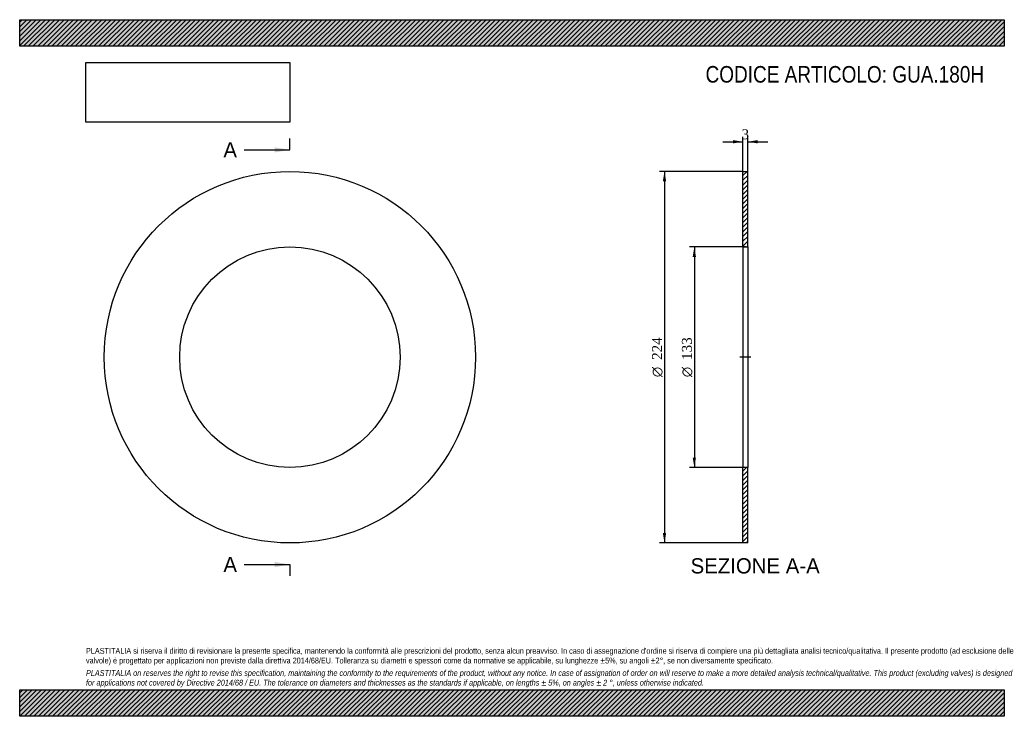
# Model space of a CAD drawing. Header units: millimetres. Extents: x 0 to 594, y 0 to 420.
import ezdxf
from ezdxf.enums import TextEntityAlignment as Align
from ezdxf.lldxf.tags import DXFTag

# ---------------------------------------------------------------- set-up
doc = ezdxf.new("R2010")
doc.units = ezdxf.units.MM
doc.header["$LTSCALE"] = 2
for name, color, linetype in [('Default', 7, 'Continuous'), ('DV2_Default', 7, 'Continuous'), ('GUA.180H', 7, 'Continuous')]:
    doc.layers.add(name, color=color, linetype=linetype)
doc.styles.add('SEACAD_Solid_Edge_ANSI', font='seans.ttf')
doc.styles.add('SEACAD_Solid_Edge_ANSI1_Symbols', font='semeca1.ttf')
doc.styles.add('SEACAD_Times_New_Roman', font='times.ttf')
tags = doc.linetypes.add('CENTER2', pattern=[28.575, 19.05, -3.175, 3.175, -3.175]).pattern_tags.tags
tags[10:11] = [DXFTag(74, 4), DXFTag(75, 0), DXFTag(340, '0'), DXFTag(46, 0.0), DXFTag(50, 0.0), DXFTag(44, 0.0), DXFTag(45, 0.0)]
tags[8:9] = [DXFTag(74, 4), DXFTag(75, 0), DXFTag(340, '0'), DXFTag(46, 0.0), DXFTag(50, 0.0), DXFTag(44, 0.0), DXFTag(45, 0.0)]
tags[6:7] = [DXFTag(74, 4), DXFTag(75, 0), DXFTag(340, '0'), DXFTag(46, 0.0), DXFTag(50, 0.0), DXFTag(44, 0.0), DXFTag(45, 0.0)]
tags[4:5] = [DXFTag(74, 4), DXFTag(75, 0), DXFTag(340, '0'), DXFTag(46, 0.0), DXFTag(50, 0.0), DXFTag(44, 0.0), DXFTag(45, 0.0)]
doc.dimstyles.new('ANSImm', dxfattribs={"dimtxt": 6, "dimasz": 6, "dimexe": 3, "dimexo": 0, "dimgap": 1.5, "dimtad": 1, "dimdsep": 46, "dimtxsty": 'SEACAD_Times_New_Roman', "dimblk1": '_SE_FILLED', "dimblk2": '_SE_FILLED', "dimsah": 1, "dimcen": 3, "dimazin": 0, "dimtfac": 0.85, "dimtdec": 3, "dimtofl": 0, "dimtmove": 0, "dimatfit": 3, "dimfxl": 1, "dimarcsym": 0})
picture_1 = doc.add_image_def('image1.jpg', size_in_pixel=(4302, 1260))

# ---------------------------------------------------------------- blocks, each defined once
blk = doc.blocks.new('SE')
at = {"layer": 'GUA.180H', "color": 7, "linetype": 'Continuous'}
for radius in [112, 66.5]:
    blk.add_circle((163.02, 216.52), radius, dxfattribs=at)
blk = doc.blocks.new('SE2')
at = {"color": 7, "linetype": 'Continuous', "style": 'SEACAD_Solid_Edge_ANSI'}
blk.add_text('A', height=9.2, dxfattribs=at).set_placement((122.9, 346.12), align=Align.TOP_LEFT)
blk = doc.blocks.new('SE3')
at = {"color": 7, "linetype": 'Continuous', "style": 'SEACAD_Solid_Edge_ANSI'}
blk.add_text('A', height=9.2, dxfattribs=at).set_placement((122.9, 96.12), align=Align.TOP_LEFT)
blk = doc.blocks.new('SEANNOT_GROUP')
at = {"linetype": 'Continuous'}
blk.add_hatch(color=7, dxfattribs=at).paths.add_polyline_path([(153.82, 339.98), (163.02, 341.52), (153.82, 343.05)])
at = {"color": 7, "linetype": 'Continuous'}
blk.add_lwpolyline([(135.42, 341.52), (163.02, 341.52)], dxfattribs=at)
blk = doc.blocks.new('SEANNOT_GROUP1')
at = {"linetype": 'Continuous'}
blk.add_hatch(color=7, dxfattribs=at).paths.add_polyline_path([(153.82, 89.98), (163.02, 91.52), (153.82, 93.05)])
at = {"color": 7, "linetype": 'Continuous'}
blk.add_lwpolyline([(135.42, 91.52), (163.02, 91.52)], dxfattribs=at)
blk = doc.blocks.new('SE1')
at = {"layer": 'Default', "color": 7, "linetype": 'CENTER2'}
for p, q in [((163.02, 341.52), (163.02, 348.42)), ((163.02, 91.52), (163.02, 84.62))]:
    blk.add_line(p, q, dxfattribs=at)
at = {"layer": 'Default', "color": 7, "linetype": 'CENTER2', "const_width": 0.0001}
blk.add_lwpolyline([(163.02, 341.52), (163.02, 91.52)], dxfattribs=at)
at = {"layer": 'Default'}
for name in ['SE2', 'SEANNOT_GROUP', 'SE3', 'SEANNOT_GROUP1']:
    blk.add_blockref(name, (0, 0), dxfattribs=at)
blk = doc.blocks.new('SE4')
at = {"layer": 'GUA.180H', "linetype": 'Continuous'}
h = blk.add_hatch(dxfattribs=at)
h.set_pattern_fill('LINE', scale=0.62992, angle=45, style=0)
h.paths.add_polyline_path([(439.29, 283.02), (439.29, 328.52), (436.29, 328.52), (436.29, 283.02)])
h = blk.add_hatch(dxfattribs=at)
h.set_pattern_fill('LINE', scale=0.62992, angle=45, style=0)
h.paths.add_polyline_path([(439.29, 104.52), (439.29, 150.02), (436.29, 150.02), (436.29, 104.52)])
at = {"layer": 'DV2_Default', "color": 7, "linetype": 'CENTER2'}
blk.add_line((441.04, 216.52), (434.54, 216.52), dxfattribs=at)
at = {"layer": 'GUA.180H', "color": 7, "linetype": 'Continuous'}
for p, q in [((436.29, 283.02), (436.29, 328.52)), ((436.29, 328.52), (439.29, 328.52)), ((439.29, 283.02), (439.29, 328.52)), ((436.29, 283.02), (436.29, 150.02)), ((436.29, 283.02), (439.29, 283.02)), ((439.29, 283.02), (439.29, 150.02)), ((436.29, 104.52), (436.29, 150.02)), ((439.29, 150.02), (436.29, 150.02)), ((439.29, 104.52), (439.29, 150.02)), ((439.29, 104.52), (436.29, 104.52))]:
    blk.add_line(p, q, dxfattribs=at)
blk = doc.blocks.new('DMBLK39')
at = {"layer": 'Default', "linetype": 'Continuous'}
for points in [[(430.29, 347.42), (430.29, 345.42), (436.29, 346.42)], [(445.29, 347.42), (439.29, 346.42), (445.29, 345.42)]]:
    blk.add_hatch(color=7, dxfattribs=at).paths.add_polyline_path(points)
at = {"layer": 'Default', "color": 7, "linetype": 'Continuous'}
for p, q in [((424.29, 346.42), (436.29, 346.42)), ((436.29, 328.52), (436.29, 349.42)), ((439.29, 328.52), (439.29, 349.42)), ((439.29, 346.42), (451.29, 346.42))]:
    blk.add_line(p, q, dxfattribs=at)
at = {"layer": 'Default', "color": 7, "linetype": 'Continuous', "style": 'SEACAD_Times_New_Roman'}
blk.add_text('3', height=6, dxfattribs=at).set_placement((435.51, 353.92), align=Align.TOP_LEFT)
blk = doc.blocks.new('_SE_FILLED')
at = {"color": 0}
blk.add_line((0, 0), (-1, 0), dxfattribs=at)
blk.add_solid([(0, 0), (-1, -0.1665), (-1, 0.1665), (0, 0)], dxfattribs=at)
blk = doc.blocks.new('GDimGGroup')
at = {"layer": 'Default', "linetype": 'Continuous'}
for points in [[(406, 277.02), (408, 277.02), (407, 283.02)], [(406, 156.02), (407, 150.02), (408, 156.02)]]:
    blk.add_hatch(color=7, dxfattribs=at).paths.add_polyline_path(points)
at = {"layer": 'Default', "color": 7, "linetype": 'Continuous'}
for p, q in [((437.79, 283.02), (404, 283.02)), ((407, 283.02), (407, 150.02)), ((437.79, 150.02), (404, 150.02))]:
    blk.add_line(p, q, dxfattribs=at)
for s, style, p in [('133', 'SEACAD_Times_New_Roman', (399.5, 214.91)), ('O', 'SEACAD_Solid_Edge_ANSI1_Symbols', (399.5, 204.47))]:
    blk.add_text(s, height=6, rotation=90, dxfattribs=dict(at, style=style)).set_placement(p, align=Align.TOP_LEFT)
blk = doc.blocks.new('GDimGGroup1')
at = {"layer": 'Default', "linetype": 'Continuous'}
for points in [[(388, 322.52), (390, 322.52), (389, 328.52)], [(388, 110.52), (389, 104.52), (390, 110.52)]]:
    blk.add_hatch(color=7, dxfattribs=at).paths.add_polyline_path(points)
at = {"layer": 'Default', "color": 7, "linetype": 'Continuous'}
for p, q in [((436.29, 328.52), (386, 328.52)), ((389, 328.52), (389, 104.52)), ((436.29, 104.52), (386, 104.52))]:
    blk.add_line(p, q, dxfattribs=at)
for s, style, p in [('224', 'SEACAD_Times_New_Roman', (381.5, 214.91)), ('O', 'SEACAD_Solid_Edge_ANSI1_Symbols', (381.5, 204.47))]:
    blk.add_text(s, height=6, rotation=90, dxfattribs=dict(at, style=style)).set_placement(p, align=Align.TOP_LEFT)

msp = doc.modelspace()

# ---------------------------------------------------------------- hatches: boundary and pattern name
at = {"layer": 'Default', "linetype": 'Continuous'}
h = msp.add_hatch(dxfattribs=at)
h.set_pattern_fill('LINE', scale=0.62992, angle=45, style=0)
h.paths.add_polyline_path([(594, 404), (594, 420), (0, 420), (0, 404)])
for points in [[(594, 404), (594, 420), (0, 420), (0, 404)], [(594, 0), (594, 16), (0, 16), (0, 0)]]:
    msp.add_hatch(color=7, dxfattribs=at).paths.add_polyline_path(points)
h = msp.add_hatch(dxfattribs=at)
h.set_pattern_fill('LINE', scale=0.62992, angle=45, style=0)
h.paths.add_polyline_path([(594, 0), (594, 16), (0, 16), (0, 0)])

# ---------------------------------------------------------------- linework, layer by layer
at = {"layer": 'Default', "color": 7, "linetype": 'Continuous'}
for p, q in [((0, 420), (594, 420)), ((0, 404), (0, 420)), ((594, 420), (594, 404)), ((594, 404), (0, 404)), ((0, 16), (594, 16)), ((0, 0), (0, 16)), ((594, 16), (594, 0)), ((594, 0), (0, 0))]:
    msp.add_line(p, q, dxfattribs=at)

# ---------------------------------------------------------------- block references
at = {"layer": 'Default'}
for name in ['SE1', 'SE', 'GDimGGroup1', 'SE4', 'GDimGGroup']:
    msp.add_blockref(name, (0, 0), dxfattribs=at)

# ---------------------------------------------------------------- texts
at = {"layer": 'Default', "color": 7, "linetype": 'Continuous', "style": 'SEACAD_Solid_Edge_ANSI'}
msp.add_text('SEZIONE A-A', height=9.2, dxfattribs=at).set_placement((404.73, 95.316), align=Align.TOP_LEFT)
at = {"layer": 'Default', "attachment_point": 1}
for s, insert, char_height, width in [('{\\fArial Narrow|b0||i0||c0|p34;\\C7;\\H10.;\\W1.;CODICE ARTICOLO: GUA.180H}', (413.763, 392.067), 10, 169.87702), ("{\\fArial Narrow|b0||i0||c0|p34;\\C7;\\H3.5;\\W1.;PLASTITALIA si riserva il diritto di revisionare la presente specifica, mantenendo la conformità alle prescrizioni del prodotto, senza alcun preavviso. In caso di assegnazione d'ordine si riserva di compiere una più dettagliata analisi tecnico/qualitativa. Il presente prodotto (ad esclusione delle \\P}{\\fArial Narrow|b0||i0||c0|p34;\\C7;\\H3.5;\\W1.;valvole) è progettato per applicazioni non previste dalla direttiva 2014/68/EU. Tolleranza su diametri e spessori come da normative se applicabile, su lunghezze ±5%, su angoli ±2°, se non diversamente specificato.\\P}{\\fArial Narrow|b0||i0||c0|p34;\\C7;\\H1.;\\W1.;   \\P}{\\fArial Narrow|b0||i1||c0|p34;\\C7;\\H3.5;\\W1.;PLASTITALIA on reserves the right to revise this specification, maintaining the conformity to the requirements of the product, without any notice. In case of assignation of order on will reserve to make a more detailed analysis technical/qualitative. This product (excluding valves) is designed \\P}{\\fArial Narrow|b0||i1||c0|p34;\\C7;\\H3.5;\\W1.;for applications not covered by Directive 2014/68 / EU. The tolerance on diameters and thicknesses as the standards if applicable, on lengths ± 5%, on angles ± 2 °, unless otherwise indicated.\\P}", (40, 41.205), 3.5, 514)]:
    msp.add_mtext(s, dxfattribs=dict(at, insert=insert, char_height=char_height, width=width))

# ---------------------------------------------------------------- dimensions: what is measured, and where the dimension line sits
at = {"layer": 'Default', "color": 7, "linetype": 'Continuous'}
dim = msp.add_linear_dim(base=(436.286, 346.421), p1=(436.286, 328.516), p2=(439.286, 328.516), angle=0, text='\\A1;<>', dimstyle='ANSImm', dxfattribs=at)
dim.commit()
dim.dimension.update_dxf_attribs({"geometry": 'DMBLK39', "text_midpoint": (437.786, 346.421), "dimtype": 161})

# ---------------------------------------------------------------- pictures from other files: only their frames are drawn
image = msp.add_image(picture_1, insert=(40, 358.206), size_in_units=(122.914, 36))
image.dxf.flags = 7

doc.saveas('drawing.dxf')
